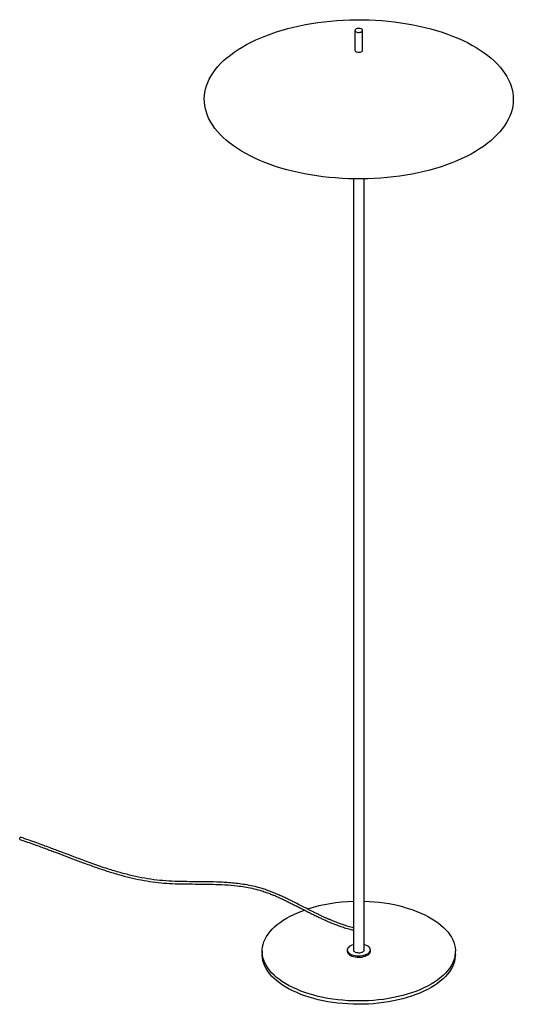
# Paper-space layout '_Trimétrica' of a CAD drawing. Header units: millimetres. Extents: x -439 to 200, y -1171 to 103.
import ezdxf

# ---------------------------------------------------------------- set-up
doc = ezdxf.new("R2010")
doc.units = ezdxf.units.MM

psp = doc.layouts.new('_Trimétrica')

# ---------------------------------------------------------------- linework, layer by layer
at = {"color": 7, "linetype": 'Continuous', "lineweight": 25}
for p, q in [((-5, 89.1), (-5, 63.5)), ((5, 63.5), (5, 89.1)), ((-7, -102.9), (-7, -1100.6)), ((7, -1100.6), (7, -102.9)), ((-125, -1102.3), (-125, -1106.6)), ((-15, -1100.6), (-15, -1102.3)), ((15, -1102.3), (15, -1100.6)), ((125, -1106.6), (125, -1102.3))]:
    psp.add_line(p, q, dxfattribs=at)
at = {"color": 7, "linetype": 'Continuous', "lineweight": 25, "flags": 128}
for points in [[(93.3, 91.1), (100.7, 89), (107.8, 86.8), (114.8, 84.4), (121.5, 81.8), (128.1, 79.1), (134.4, 76.3), (140.5, 73.3), (146.3, 70.2), (151.9, 67), (157.2, 63.7), (162.3, 60.2), (167, 56.7), (171.5, 53), (175.6, 49.3), (179.5, 45.4), (183, 41.5), (186.2, 37.6), (189.1, 33.5), (191.7, 29.4), (193.9, 25.2), (195.8, 21), (197.3, 16.8), (198.5, 12.5), (199.4, 8.2), (199.9, 3.9), (200, -0.4), (199.8, -4.7), (199.2, -9), (198.3, -13.3), (197.1, -17.6), (195.5, -21.8), (193.5, -26), (191.2, -30.2), (188.6, -34.2), (185.7, -38.3), (182.4, -42.3), (178.8, -46.2), (174.9, -50), (170.7, -53.7), (166.2, -57.3), (161.4, -60.9), (156.3, -64.3), (150.9, -67.6), (145.3, -70.8), (139.4, -73.9), (133.3, -76.8), (126.9, -79.6), (120.3, -82.3), (113.5, -84.8), (106.5, -87.2), (99.3, -89.4), (92, -91.5), (84.5, -93.4), (76.8, -95.1), (69, -96.7), (61.1, -98.1), (53, -99.3), (44.9, -100.4), (36.7, -101.3), (28.5, -102), (20.1, -102.5), (11.8, -102.8), (3.4, -103), (-5, -103), (-13.3, -102.8), (-21.7, -102.4), (-30, -101.8), (-38.2, -101.1), (-46.4, -100.2), (-54.5, -99.1), (-62.5, -97.8), (-70.4, -96.4), (-78.2, -94.8), (-85.9, -93), (-93.3, -91.1), (-100.7, -89), (-107.8, -86.8), (-114.8, -84.4), (-121.5, -81.8), (-128.1, -79.1), (-134.4, -76.3), (-140.5, -73.3), (-146.3, -70.2), (-151.9, -67), (-157.2, -63.7), (-162.3, -60.2), (-167, -56.7), (-171.5, -53), (-175.6, -49.3), (-179.5, -45.4), (-183, -41.5), (-186.2, -37.6), (-189.1, -33.5), (-191.7, -29.4), (-193.9, -25.2), (-195.8, -21), (-197.3, -16.8), (-198.5, -12.5), (-199.4, -8.2), (-199.9, -3.9), (-200, 0.4), (-199.8, 4.7), (-199.2, 9), (-198.3, 13.3), (-197.1, 17.6), (-195.5, 21.8), (-193.5, 26), (-191.2, 30.2), (-188.6, 34.2), (-185.7, 38.3), (-182.4, 42.3), (-178.8, 46.2), (-174.9, 50), (-170.7, 53.7), (-166.2, 57.3), (-161.4, 60.9), (-156.3, 64.3), (-150.9, 67.6), (-145.3, 70.8), (-139.4, 73.9), (-133.3, 76.8), (-126.9, 79.6), (-120.3, 82.3), (-113.5, 84.8), (-106.5, 87.2), (-99.3, 89.4), (-92, 91.5), (-84.5, 93.4), (-76.8, 95.1), (-69, 96.7), (-61.1, 98.1), (-53, 99.3), (-44.9, 100.4), (-36.7, 101.3), (-28.5, 102), (-20.1, 102.5), (-11.8, 102.8), (-3.4, 103), (5, 103), (13.3, 102.8), (21.7, 102.4), (30, 101.8), (38.2, 101.1), (46.4, 100.2), (54.5, 99.1), (62.5, 97.8), (70.4, 96.4), (78.2, 94.8), (85.9, 93), (93.3, 91.1)], [(-2.3, 86.9), (-1.1, 86.6), (0.3, 86.6), (1.6, 86.7), (2.9, 87), (3.9, 87.5), (4.6, 88.1), (4.9, 88.8), (5, 89.5), (4.6, 90.2), (3.9, 90.8), (2.9, 91.2), (1.7, 91.6), (0.4, 91.7), (-1, 91.7), (-2.3, 91.4), (-3.4, 91), (-4.3, 90.5), (-4.8, 89.9), (-5, 89.2), (-4.8, 88.5), (-4.3, 87.8), (-3.4, 87.3), (-2.3, 86.9)], [(-2.3, 61.2), (-1.1, 60.9), (0.3, 60.9), (1.6, 61), (2.9, 61.3), (3.9, 61.8), (4.6, 62.4), (4.9, 63.1), (5, 63.4)], [(-438.7, -957.7), (-438.8, -957.6), (-438.9, -957.3), (-438.9, -956.9), (-438.8, -956.4), (-438.6, -955.8), (-438.4, -955.3), (-438.1, -955), (-437.9, -954.8), (-437.7, -954.8)], [(58.3, -1045.4), (64.1, -1047.1), (69.8, -1048.9), (75.2, -1050.9), (80.4, -1053), (85.4, -1055.3), (90.1, -1057.7), (94.6, -1060.2), (98.8, -1062.9), (102.7, -1065.7), (106.4, -1068.5), (109.7, -1071.5), (112.8, -1074.5), (115.5, -1077.7), (117.9, -1080.9), (119.9, -1084.1), (121.6, -1087.5), (123, -1090.8), (124, -1094.2), (124.7, -1097.6), (125, -1101), (124.9, -1104.5), (124.5, -1107.9), (123.8, -1111.3), (122.7, -1114.7), (121.2, -1118), (119.4, -1121.3), (117.3, -1124.6), (114.9, -1127.7), (112.1, -1130.9), (109, -1133.9), (105.5, -1136.8), (101.8, -1139.7), (97.8, -1142.4), (93.5, -1145), (89, -1147.5), (84.2, -1149.9), (79.2, -1152.2), (73.9, -1154.3), (68.4, -1156.2), (62.8, -1158), (56.9, -1159.7), (50.9, -1161.1), (44.8, -1162.4), (38.5, -1163.6), (32.1, -1164.6), (25.6, -1165.3), (19.1, -1166), (12.5, -1166.4), (5.9, -1166.6), (-0.8, -1166.7), (-7.4, -1166.6), (-14.1, -1166.3), (-20.7, -1165.8), (-27.2, -1165.2), (-33.6, -1164.3), (-40, -1163.3), (-46.3, -1162.1), (-52.4, -1160.8), (-58.3, -1159.3), (-64.1, -1157.6), (-69.8, -1155.8), (-75.2, -1153.8), (-80.4, -1151.6), (-85.4, -1149.4), (-90.1, -1147), (-94.6, -1144.4), (-98.8, -1141.8), (-102.7, -1139), (-106.4, -1136.1), (-109.7, -1133.2), (-112.8, -1130.1), (-115.5, -1127), (-117.9, -1123.8), (-119.9, -1120.5), (-121.6, -1117.2), (-123, -1113.9), (-124, -1110.5), (-124.7, -1107.1), (-125, -1103.6), (-124.9, -1100.2), (-124.5, -1096.8), (-123.8, -1093.4), (-122.7, -1090), (-121.2, -1086.7), (-119.4, -1083.4), (-117.3, -1080.1), (-114.9, -1076.9), (-112.1, -1073.8), (-109, -1070.8), (-105.5, -1067.8), (-101.8, -1065), (-97.8, -1062.3), (-93.5, -1059.6), (-89, -1057.1), (-84.2, -1054.8), (-79.2, -1052.5), (-73.9, -1050.4), (-70.3, -1049.1)], [(-7, -1093.8), (-7.3, -1093.9), (-9.2, -1094.5), (-10.9, -1095.3), (-12.4, -1096.3), (-13.5, -1097.3), (-14.4, -1098.4), (-14.9, -1099.5), (-15, -1100.7), (-14.8, -1101.9), (-14.2, -1103), (-13.4, -1104.1), (-12.2, -1105.1), (-10.7, -1106), (-8.9, -1106.8), (-7, -1107.5)], [(-7, -1107.5), (-4.9, -1107.9), (-2.7, -1108.2), (-0.4, -1108.3), (1.9, -1108.3), (4.2, -1108), (6.3, -1107.6), (8.3, -1107.1), (10.1, -1106.3), (11.7, -1105.5), (13, -1104.5), (14, -1103.4), (14.6, -1102.3), (15, -1101.1), (14.9, -1099.9), (14.6, -1098.8), (13.8, -1097.6), (12.8, -1096.6), (11.5, -1095.6), (9.8, -1094.8), (8, -1094.1), (7, -1093.8)], [(125, -1106.6), (124.9, -1108.7), (124.5, -1112.2), (123.8, -1115.6), (122.7, -1119), (121.2, -1122.3), (119.4, -1125.6), (117.3, -1128.8), (114.9, -1132), (112.1, -1135.1), (109, -1138.2), (105.5, -1141.1), (101.8, -1144), (97.8, -1146.7), (93.5, -1149.3), (89, -1151.8), (84.2, -1154.2), (79.2, -1156.4), (73.9, -1158.5), (68.4, -1160.5), (62.8, -1162.3), (56.9, -1163.9), (50.9, -1165.4), (44.8, -1166.7), (38.5, -1167.9), (32.1, -1168.8), (25.6, -1169.6), (19.1, -1170.2), (12.5, -1170.7), (5.9, -1170.9), (-0.8, -1171), (-7.4, -1170.9), (-14.1, -1170.6), (-20.7, -1170.1), (-27.2, -1169.5), (-33.6, -1168.6), (-40, -1167.6), (-46.3, -1166.4), (-52.4, -1165.1), (-58.3, -1163.6), (-64.1, -1161.9), (-69.8, -1160), (-75.2, -1158.1), (-80.4, -1155.9), (-85.4, -1153.6), (-90.1, -1151.2), (-94.6, -1148.7), (-98.8, -1146.1), (-102.7, -1143.3), (-106.4, -1140.4), (-109.7, -1137.5), (-112.8, -1134.4), (-115.5, -1131.3), (-117.9, -1128.1), (-119.9, -1124.8), (-121.6, -1121.5), (-123, -1118.2), (-124, -1114.8), (-124.7, -1111.4), (-125, -1107.9), (-125, -1106.6)], [(-15, -1102.3), (-15, -1102.4), (-14.8, -1103.6), (-14.2, -1104.8), (-13.4, -1105.9), (-12.2, -1106.9), (-10.7, -1107.8), (-8.9, -1108.5), (-7, -1109.2)], [(-7, -1100.6), (-6.9, -1101.3), (-6.4, -1102.1), (-5.6, -1102.8), (-4.6, -1103.4), (-3.3, -1103.8)], [(-7, -1109.2), (-4.9, -1109.6), (-2.7, -1109.9), (-0.4, -1110.1), (1.9, -1110), (4.2, -1109.8), (6.3, -1109.3), (8.3, -1108.8), (10.1, -1108), (11.7, -1107.2), (13, -1106.2), (14, -1105.1), (14.6, -1104), (15, -1102.8), (15, -1102.3)], [(-3.3, -1103.8), (-1.8, -1104.1), (-0.3, -1104.2), (1.3, -1104.2), (2.8, -1103.9), (4.2, -1103.5), (5.3, -1103), (6.2, -1102.3), (6.8, -1101.6), (7, -1100.8), (7, -1100.6)]]:
    psp.add_lwpolyline(points, dxfattribs=at)
at = {"color": 7, "linetype": 'Continuous', "lineweight": 25}
for centre, radius, start, end in [((-2.1, 64.2), 3.02, 194.0352, 264.9618), ((-2.3, -1253.2), 215.2, 91.2648, 107.3086), ((1.4, -1260.1), 222.2, 75.1603, 88.5658)]:
    psp.add_arc(centre, radius, start, end, dxfattribs=at)
for points, knots in [([(-7, -1072), (-8.1, -1071.7), (-11.5, -1070.9), (-16.7, -1069.3), (-22.4, -1067.4), (-27.2, -1065.6), (-31.1, -1064.1), (-34.2, -1062.9), (-36.5, -1061.9), (-38.1, -1061.2), (-39.5, -1060.6), (-40.9, -1060), (-42.5, -1059.3), (-44.3, -1058.5), (-46.7, -1057.4), (-49.9, -1055.9), (-53.8, -1054), (-57.8, -1052), (-63, -1049.5), (-69.1, -1046.3), (-76.4, -1042.6), (-83.4, -1039), (-89.9, -1035.8), (-95.7, -1033), (-100.9, -1030.6), (-105.7, -1028.5), (-110.1, -1026.6), (-114.7, -1024.8), (-119.7, -1023), (-125.5, -1021.1), (-133, -1019), (-141.9, -1017), (-151.7, -1015.4), (-161, -1014.2), (-170.2, -1013.5), (-182.2, -1012.8), (-197, -1012.5), (-213.9, -1012.4), (-230.1, -1012.2), (-245.7, -1011.7), (-261.4, -1010.4), (-277.1, -1008.1), (-292.9, -1004.8), (-308.8, -1000.7), (-322.6, -996.5), (-334.4, -992.6), (-344, -989.2), (-353.5, -985.9), (-362.4, -982.6), (-369.5, -979.9), (-375.3, -977.7), (-380.2, -975.8), (-386, -973.7), (-392.5, -971.2), (-399.9, -968.4), (-408.1, -965.4), (-417.1, -962), (-427.1, -958.5), (-434.1, -956.1), (-437.7, -954.8)], [0, 0, 0, 0, 0.0077593, 0.0229456, 0.0360424, 0.0471491, 0.0563346, 0.0631425, 0.0683838, 0.0720766, 0.0748145, 0.0779949, 0.0816758, 0.085854, 0.0905262, 0.0988577, 0.1082513, 0.1178088, 0.1273687, 0.1444499, 0.1615479, 0.1785323, 0.194388, 0.2074332, 0.2194524, 0.230505, 0.2406481, 0.2505497, 0.262069, 0.2753479, 0.2902333, 0.3137812, 0.3362506, 0.3576825, 0.3789209, 0.4001979, 0.4420396, 0.4839329, 0.5208544, 0.5576582, 0.5942558, 0.6306098, 0.666896, 0.7032009, 0.7395665, 0.761974, 0.784401, 0.8063436, 0.8269396, 0.8461978, 0.8556781, 0.8669899, 0.8801703, 0.8952657, 0.9123326, 0.9310802, 0.9518744, 0.9748098, 1, 1, 1, 1]), ([(-438.7, -957.7), (-435.4, -958.8), (-429.1, -960.9), (-420.2, -964.1), (-412.2, -967), (-405, -969.7), (-398.6, -972.1), (-393, -974.2), (-388.2, -976), (-380.8, -978.8), (-370.4, -982.7), (-356, -988.1), (-340.4, -993.7), (-323.9, -999.3), (-308, -1004), (-292.6, -1007.9), (-277.9, -1010.9), (-263.2, -1013.2), (-248.6, -1014.5), (-234.1, -1015.1), (-219.3, -1015.3), (-204.2, -1015.4), (-188.7, -1015.6), (-173.2, -1016.2), (-159.5, -1017.3), (-147.8, -1019), (-138.1, -1020.8), (-129.6, -1023), (-122.4, -1025.2), (-116.9, -1027.2), (-112, -1029.1), (-108.3, -1030.6), (-105, -1032.1), (-101.5, -1033.6), (-97.3, -1035.6), (-92.5, -1037.9), (-87.4, -1040.4), (-81.9, -1043.1), (-76.1, -1046.1), (-70, -1049.3), (-64, -1052.3), (-59.1, -1054.8), (-55.3, -1056.6), (-52.6, -1057.9), (-50.1, -1059.1), (-47.8, -1060.2), (-45.3, -1061.3), (-42.4, -1062.6), (-38.8, -1064.2), (-34.6, -1065.9), (-29.9, -1067.8), (-24.4, -1069.9), (-18.1, -1072), (-12.2, -1073.8), (-8.4, -1074.7), (-7, -1075.1)], [0, 0, 0, 0, 0.022627, 0.043122, 0.06158, 0.07808, 0.092687, 0.105454, 0.116425, 0.126033, 0.156547, 0.188043, 0.22586, 0.263668, 0.301422, 0.335106, 0.368789, 0.402557, 0.436528, 0.470682, 0.504881, 0.541514, 0.578089, 0.614635, 0.651452, 0.673441, 0.695705, 0.718322, 0.731843, 0.745291, 0.756568, 0.765225, 0.771504, 0.779496, 0.789356, 0.800986, 0.813052, 0.825194, 0.839605, 0.85413, 0.868632, 0.88188, 0.888749, 0.8951, 0.900928, 0.906228, 0.911412, 0.918172, 0.926711, 0.936133, 0.947119, 0.959721, 0.974011, 0.990088, 1, 1, 1, 1])]:
    psp.add_open_spline(points, degree=3, knots=knots, dxfattribs=at)

doc.saveas('drawing.dxf')
